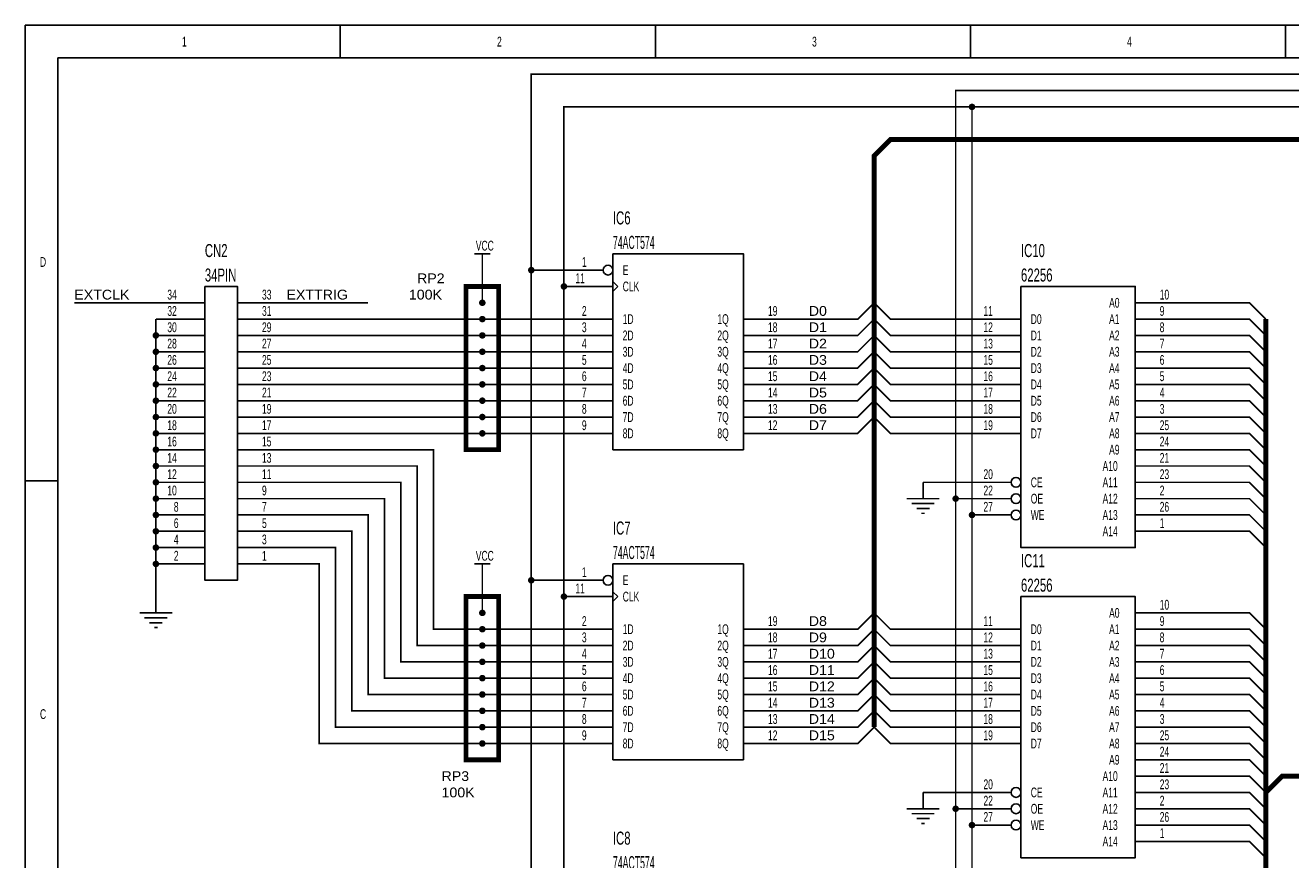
# Model space of a CAD drawing. Extents: x 0 to 15.5, y 0 to 11.1.
# Tile 2 of 3: x 0 to 7.8, y 6 to 11.1. Entities that reach past the tile are written whole.
import ezdxf

# ---------------------------------------------------------------- set-up
doc = ezdxf.new("R2010")
doc.units = 0
doc.header["$MEASUREMENT"] = 0
doc.layers.add('SHEET', color=5, linetype='CONTINUOUS')

msp = doc.modelspace()

# ---------------------------------------------------------------- linework, layer by layer
at = {"layer": 'SHEET'}
for points in [[(0, 11.1), (15.5, 11.1), (15.5, 0), (0, 0), (0, 11.1)], [(0, 11.1), (15.5, 11.1), (15.5, 0), (0, 0), (0, 11.1)], [(1.93, 10.9), (1.93, 11.1)], [(3.86, 10.9), (3.86, 11.1)], [(5.79, 10.9), (5.79, 11.1)], [(7.72, 10.9), (7.72, 11.1)], [(0.2, 10.9), (15.3, 10.9), (15.3, 0.2), (0.2, 0.2), (0.2, 10.9)], [(3.6, 9.7), (4.4, 9.7), (4.4, 8.5), (3.6, 8.5), (3.6, 9.7)], [(1.1, 9.5), (1.3, 9.5), (1.3, 7.7), (1.1, 7.7), (1.1, 9.5)], [(3.6, 9.53), (3.63, 9.5)], [(3.63, 9.5), (3.6, 9.47)], [(6.1, 9.5), (6.8, 9.5), (6.8, 7.9), (6.1, 7.9), (6.1, 9.5)], [(0, 8.31), (0.2, 8.31)], [(3.6, 7.8), (4.4, 7.8), (4.4, 6.6), (3.6, 6.6), (3.6, 7.8)], [(3.6, 7.63), (3.63, 7.6)], [(3.63, 7.6), (3.6, 7.57)], [(6.1, 7.6), (6.8, 7.6), (6.8, 6), (6.1, 6), (6.1, 7.6)]]:
    msp.add_lwpolyline(points, dxfattribs=at)
for points, const_width in [([(3.3, 3.9), (3.1, 3.9), (3.1, 10.8), (15.2, 10.8), (15.2, 6.1), (14.4, 6.1)], 0.01), ([(5.8, 2.5), (5.7, 2.5), (5.7, 10.7), (13.5, 10.7), (13.5, 7.7)], 0.01), ([(3.3, 3.8), (3.3, 10.6), (5.8, 10.6), (5.8, 2.4)], 0.01), ([(11.8, 6.9), (11.8, 10.6), (5.8, 10.6)], 0.01), ([(5.2, 6.8), (5.2, 10.3), (5.3, 10.4), (11.3, 10.4), (11.4, 10.3), (11.4, 9)], 0.03), ([(2.75, 9.7), (2.85, 9.7)], 0.01), ([(2.8, 9.6), (2.8, 9.7)], 0.01), ([(2.8, 9.6), (2.8, 9.4)], 0.01), ([(3.3, 9.6), (3.1, 9.6)], 0.01), ([(3.54, 9.6), (3.3, 9.6)], 0.01), ([(2.7, 9.5), (2.7, 8.5), (2.9, 8.5), (2.9, 9.5), (2.7, 9.5)], 0.03), ([(3.6, 9.5), (3.3, 9.5)], 0.01), ([(0.8, 9.4), (0.3, 9.4)], 0.01), ([(1.1, 9.4), (0.8, 9.4)], 0.01), ([(1.3, 9.4), (1.6, 9.4)], 0.01), ([(1.6, 9.4), (2.1, 9.4)], 0.01), ([(4.7, 9.3), (5.1, 9.3), (5.2, 9.4), (5.3, 9.3), (5.8, 9.3)], 0.01), ([(6.8, 9.4), (7.1, 9.4)], 0.01), ([(7.1, 9.4), (7.5, 9.4), (7.6, 9.3)], 0.01), ([(1.1, 9.3), (0.8, 9.3)], 0.01), ([(0.8, 7.6), (0.8, 9.3)], 0.01), ([(1.3, 9.3), (1.6, 9.3)], 0.01), ([(1.6, 9.3), (3.3, 9.3)], 0.01), ([(3.6, 9.3), (3.3, 9.3)], 0.01), ([(4.4, 9.3), (4.7, 9.3)], 0.01), ([(4.7, 9.2), (5.1, 9.2), (5.2, 9.3), (5.3, 9.2), (5.8, 9.2)], 0.01), ([(6.1, 9.3), (5.8, 9.3)], 0.01), ([(6.8, 9.3), (7.1, 9.3)], 0.01), ([(7.1, 9.3), (7.5, 9.3), (7.6, 9.2)], 0.01), ([(7.6, 9.3), (7.6, 2.2)], 0.03), ([(1.1, 9.2), (0.8, 9.2)], 0.01), ([(1.3, 9.2), (1.6, 9.2)], 0.01), ([(3.3, 9.2), (1.6, 9.2)], 0.01), ([(3.6, 9.2), (3.3, 9.2)], 0.01), ([(4.4, 9.2), (4.7, 9.2)], 0.01), ([(4.7, 9.1), (5.1, 9.1), (5.2, 9.2), (5.3, 9.1), (5.8, 9.1)], 0.01), ([(6.1, 9.2), (5.8, 9.2)], 0.01), ([(6.8, 9.2), (7.1, 9.2)], 0.01), ([(7.1, 9.2), (7.5, 9.2), (7.6, 9.1)], 0.01), ([(1.1, 9.1), (0.8, 9.1)], 0.01), ([(1.3, 9.1), (1.6, 9.1)], 0.01), ([(1.6, 9.1), (3.3, 9.1)], 0.01), ([(3.6, 9.1), (3.3, 9.1)], 0.01), ([(4.4, 9.1), (4.7, 9.1)], 0.01), ([(4.7, 9), (5.1, 9), (5.2, 9.1), (5.3, 9), (5.8, 9)], 0.01), ([(6.1, 9.1), (5.8, 9.1)], 0.01), ([(6.8, 9.1), (7.1, 9.1)], 0.01), ([(7.1, 9.1), (7.5, 9.1), (7.6, 9)], 0.01), ([(1.1, 9), (0.8, 9)], 0.01), ([(1.3, 9), (1.6, 9)], 0.01), ([(3.3, 9), (1.6, 9)], 0.01), ([(3.6, 9), (3.3, 9)], 0.01), ([(4.4, 9), (4.7, 9)], 0.01), ([(4.7, 8.9), (5.1, 8.9), (5.2, 9), (5.3, 8.9), (5.8, 8.9)], 0.01), ([(6.1, 9), (5.8, 9)], 0.01), ([(6.8, 9), (7.1, 9)], 0.01), ([(7.1, 9), (7.5, 9), (7.6, 8.9)], 0.01), ([(1.1, 8.9), (0.8, 8.9)], 0.01), ([(1.3, 8.9), (1.6, 8.9)], 0.01), ([(1.6, 8.9), (3.3, 8.9)], 0.01), ([(3.6, 8.9), (3.3, 8.9)], 0.01), ([(4.4, 8.9), (4.7, 8.9)], 0.01), ([(4.7, 8.8), (5.1, 8.8), (5.2, 8.9), (5.3, 8.8), (5.8, 8.8)], 0.01), ([(6.1, 8.9), (5.8, 8.9)], 0.01), ([(6.8, 8.9), (7.1, 8.9)], 0.01), ([(7.1, 8.9), (7.5, 8.9), (7.6, 8.8)], 0.01), ([(1.1, 8.8), (0.8, 8.8)], 0.01), ([(1.3, 8.8), (1.6, 8.8)], 0.01), ([(3.3, 8.8), (1.6, 8.8)], 0.01), ([(3.6, 8.8), (3.3, 8.8)], 0.01), ([(4.4, 8.8), (4.7, 8.8)], 0.01), ([(4.7, 8.7), (5.1, 8.7), (5.2, 8.8), (5.3, 8.7), (5.8, 8.7)], 0.01), ([(6.1, 8.8), (5.8, 8.8)], 0.01), ([(6.8, 8.8), (7.1, 8.8)], 0.01), ([(7.1, 8.8), (7.5, 8.8), (7.6, 8.7)], 0.01), ([(1.1, 8.7), (0.8, 8.7)], 0.01), ([(1.3, 8.7), (1.6, 8.7)], 0.01), ([(1.6, 8.7), (3.3, 8.7)], 0.01), ([(3.6, 8.7), (3.3, 8.7)], 0.01), ([(4.4, 8.7), (4.7, 8.7)], 0.01), ([(4.7, 8.6), (5.1, 8.6), (5.2, 8.7), (5.3, 8.6), (5.8, 8.6)], 0.01), ([(6.1, 8.7), (5.8, 8.7)], 0.01), ([(6.8, 8.7), (7.1, 8.7)], 0.01), ([(7.1, 8.7), (7.5, 8.7), (7.6, 8.6)], 0.01), ([(1.1, 8.6), (0.8, 8.6)], 0.01), ([(1.3, 8.6), (1.6, 8.6)], 0.01), ([(3.3, 8.6), (1.6, 8.6)], 0.01), ([(3.6, 8.6), (3.3, 8.6)], 0.01), ([(4.4, 8.6), (4.7, 8.6)], 0.01), ([(6.1, 8.6), (5.8, 8.6)], 0.01), ([(6.8, 8.6), (7.1, 8.6)], 0.01), ([(7.1, 8.6), (7.5, 8.6), (7.6, 8.5)], 0.01), ([(1.1, 8.5), (0.8, 8.5)], 0.01), ([(1.3, 8.5), (1.6, 8.5)], 0.01), ([(3.3, 7.4), (2.5, 7.4), (2.5, 8.5), (1.6, 8.5)], 0.01), ([(6.8, 8.5), (7.1, 8.5)], 0.01), ([(7.1, 8.5), (7.5, 8.5), (7.6, 8.4)], 0.01), ([(1.1, 8.4), (0.8, 8.4)], 0.01), ([(1.3, 8.4), (1.6, 8.4)], 0.01), ([(1.6, 8.4), (2.4, 8.4), (2.4, 7.3), (3.3, 7.3)], 0.01), ([(6.8, 8.4), (7.1, 8.4)], 0.01), ([(7.1, 8.4), (7.5, 8.4), (7.6, 8.3)], 0.01), ([(1.1, 8.3), (0.8, 8.3)], 0.01), ([(1.3, 8.3), (1.6, 8.3)], 0.01), ([(3.3, 7.2), (2.3, 7.2), (2.3, 8.3), (1.6, 8.3)], 0.01), ([(5.5, 8.3), (5.5, 8.2)], 0.01), ([(5.8, 8.3), (5.5, 8.3)], 0.01), ([(6.04, 8.3), (5.8, 8.3)], 0.01), ([(6.8, 8.3), (7.1, 8.3)], 0.01), ([(7.1, 8.3), (7.5, 8.3), (7.6, 8.2)], 0.01), ([(1.1, 8.2), (0.8, 8.2)], 0.01), ([(1.3, 8.2), (1.6, 8.2)], 0.01), ([(1.6, 8.2), (2.2, 8.2), (2.2, 7.1), (3.3, 7.1)], 0.01), ([(5.4, 8.2), (5.6, 8.2)], 0.01), ([(5.43, 8.17), (5.57, 8.17)], 0.01), ([(5.46, 8.14), (5.54, 8.14)], 0.01), ([(5.8, 8.2), (5.7, 8.2)], 0.01), ([(6.04, 8.2), (5.8, 8.2)], 0.01), ([(6.8, 8.2), (7.1, 8.2)], 0.01), ([(7.1, 8.2), (7.5, 8.2), (7.6, 8.1)], 0.01), ([(1.1, 8.1), (0.8, 8.1)], 0.01), ([(1.3, 8.1), (1.6, 8.1)], 0.01), ([(3.3, 7), (2.1, 7), (2.1, 8.1), (1.6, 8.1)], 0.01), ([(5.49, 8.11), (5.51, 8.11)], 0.01), ([(6.04, 8.1), (5.8, 8.1)], 0.01), ([(6.8, 8.1), (7.1, 8.1)], 0.01), ([(7.1, 8.1), (7.5, 8.1), (7.6, 8)], 0.01), ([(1.1, 8), (0.8, 8)], 0.01), ([(1.3, 8), (1.6, 8)], 0.01), ([(1.6, 8), (2, 8), (2, 6.9), (3.3, 6.9)], 0.01), ([(6.8, 8), (7.1, 8)], 0.01), ([(7.1, 8), (7.5, 8), (7.6, 7.9)], 0.01), ([(1.1, 7.9), (0.8, 7.9)], 0.01), ([(1.3, 7.9), (1.6, 7.9)], 0.01), ([(3.3, 6.8), (1.9, 6.8), (1.9, 7.9), (1.6, 7.9)], 0.01), ([(1.1, 7.8), (0.8, 7.8)], 0.01), ([(1.3, 7.8), (1.6, 7.8)], 0.01), ([(1.6, 7.8), (1.8, 7.8), (1.8, 6.7), (3.3, 6.7)], 0.01), ([(2.75, 7.8), (2.85, 7.8)], 0.01), ([(2.8, 7.7), (2.8, 7.8)], 0.01), ([(2.8, 7.7), (2.8, 7.5)], 0.01), ([(3.3, 7.7), (3.1, 7.7)], 0.01), ([(3.54, 7.7), (3.3, 7.7)], 0.01), ([(0.8, 7.6), (0.8, 7.5)], 0.01), ([(2.7, 7.6), (2.7, 6.6), (2.9, 6.6), (2.9, 7.6), (2.7, 7.6)], 0.03), ([(3.6, 7.6), (3.3, 7.6)], 0.01), ([(0.7, 7.5), (0.9, 7.5)], 0.01), ([(0.73, 7.47), (0.87, 7.47)], 0.01), ([(0.76, 7.44), (0.84, 7.44)], 0.01), ([(4.7, 7.4), (5.1, 7.4), (5.2, 7.5), (5.3, 7.4), (5.8, 7.4)], 0.01), ([(6.8, 7.5), (7.1, 7.5)], 0.01), ([(7.1, 7.5), (7.5, 7.5), (7.6, 7.4)], 0.01), ([(0.79, 7.41), (0.81, 7.41)], 0.01), ([(3.6, 7.4), (3.3, 7.4)], 0.01), ([(4.4, 7.4), (4.7, 7.4)], 0.01), ([(4.7, 7.3), (5.1, 7.3), (5.2, 7.4), (5.3, 7.3), (5.8, 7.3)], 0.01), ([(6.1, 7.4), (5.8, 7.4)], 0.01), ([(6.8, 7.4), (7.1, 7.4)], 0.01), ([(7.1, 7.4), (7.5, 7.4), (7.6, 7.3)], 0.01), ([(3.6, 7.3), (3.3, 7.3)], 0.01), ([(4.4, 7.3), (4.7, 7.3)], 0.01), ([(4.7, 7.2), (5.1, 7.2), (5.2, 7.3), (5.3, 7.2), (5.8, 7.2)], 0.01), ([(6.1, 7.3), (5.8, 7.3)], 0.01), ([(6.8, 7.3), (7.1, 7.3)], 0.01), ([(7.1, 7.3), (7.5, 7.3), (7.6, 7.2)], 0.01), ([(3.6, 7.2), (3.3, 7.2)], 0.01), ([(4.4, 7.2), (4.7, 7.2)], 0.01), ([(4.7, 7.1), (5.1, 7.1), (5.2, 7.2), (5.3, 7.1), (5.8, 7.1)], 0.01), ([(6.1, 7.2), (5.8, 7.2)], 0.01), ([(6.8, 7.2), (7.1, 7.2)], 0.01), ([(7.1, 7.2), (7.5, 7.2), (7.6, 7.1)], 0.01), ([(3.6, 7.1), (3.3, 7.1)], 0.01), ([(4.4, 7.1), (4.7, 7.1)], 0.01), ([(4.7, 7), (5.1, 7), (5.2, 7.1), (5.3, 7), (5.8, 7)], 0.01), ([(6.1, 7.1), (5.8, 7.1)], 0.01), ([(6.8, 7.1), (7.1, 7.1)], 0.01), ([(7.1, 7.1), (7.5, 7.1), (7.6, 7)], 0.01), ([(7.6, 6.4), (7.7, 6.5), (10.6, 6.5), (11.2, 7.1), (11.4, 7.1)], 0.03), ([(3.6, 7), (3.3, 7)], 0.01), ([(4.4, 7), (4.7, 7)], 0.01), ([(4.7, 6.9), (5.1, 6.9), (5.2, 7), (5.3, 6.9), (5.8, 6.9)], 0.01), ([(6.1, 7), (5.8, 7)], 0.01), ([(6.8, 7), (7.1, 7)], 0.01), ([(7.1, 7), (7.5, 7), (7.6, 6.9)], 0.01), ([(3.6, 6.9), (3.3, 6.9)], 0.01), ([(4.4, 6.9), (4.7, 6.9)], 0.01), ([(4.7, 6.8), (5.1, 6.8), (5.2, 6.9), (5.3, 6.8), (5.8, 6.8)], 0.01), ([(6.1, 6.9), (5.8, 6.9)], 0.01), ([(6.8, 6.9), (7.1, 6.9)], 0.01), ([(7.1, 6.9), (7.5, 6.9), (7.6, 6.8)], 0.01), ([(3.6, 6.8), (3.3, 6.8)], 0.01), ([(4.4, 6.8), (4.7, 6.8)], 0.01), ([(4.7, 6.7), (5.1, 6.7), (5.2, 6.8), (5.3, 6.7), (5.8, 6.7)], 0.01), ([(6.1, 6.8), (5.8, 6.8)], 0.01), ([(6.8, 6.8), (7.1, 6.8)], 0.01), ([(7.1, 6.8), (7.5, 6.8), (7.6, 6.7)], 0.01), ([(3.6, 6.7), (3.3, 6.7)], 0.01), ([(4.4, 6.7), (4.7, 6.7)], 0.01), ([(6.1, 6.7), (5.8, 6.7)], 0.01), ([(6.8, 6.7), (7.1, 6.7)], 0.01), ([(7.1, 6.7), (7.5, 6.7), (7.6, 6.6)], 0.01), ([(6.8, 6.6), (7.1, 6.6)], 0.01), ([(7.1, 6.6), (7.5, 6.6), (7.6, 6.5)], 0.01), ([(6.8, 6.5), (7.1, 6.5)], 0.01), ([(7.1, 6.5), (7.5, 6.5), (7.6, 6.4)], 0.01), ([(5.5, 6.4), (5.5, 6.3)], 0.01), ([(5.5, 6.4), (5.8, 6.4)], 0.01), ([(6.04, 6.4), (5.8, 6.4)], 0.01), ([(6.8, 6.4), (7.1, 6.4)], 0.01), ([(7.1, 6.4), (7.5, 6.4), (7.6, 6.3)], 0.01), ([(5.4, 6.3), (5.6, 6.3)], 0.01), ([(5.7, 6.3), (5.8, 6.3)], 0.01), ([(6.04, 6.3), (5.8, 6.3)], 0.01), ([(6.8, 6.3), (7.1, 6.3)], 0.01), ([(7.1, 6.3), (7.5, 6.3), (7.6, 6.2)], 0.01), ([(5.43, 6.27), (5.57, 6.27)], 0.01), ([(5.46, 6.24), (5.54, 6.24)], 0.01), ([(5.49, 6.21), (5.51, 6.21)], 0.01), ([(6.04, 6.2), (5.8, 6.2)], 0.01), ([(6.8, 6.2), (7.1, 6.2)], 0.01), ([(7.1, 6.2), (7.5, 6.2), (7.6, 6.1)], 0.01), ([(6.8, 6.1), (7.1, 6.1)], 0.01), ([(7.1, 6.1), (7.5, 6.1), (7.6, 6)], 0.01)]:
    msp.add_lwpolyline(points, dxfattribs=dict(at, const_width=const_width))
at = {"layer": 'SHEET', "const_width": 0.02}
for points in [[(5.79, 10.6, 1), (5.81, 10.6, 1)], [(3.09, 9.6, 1), (3.11, 9.6, 1)], [(3.29, 9.5, 1), (3.31, 9.5, 1)], [(2.79, 9.4, 1), (2.81, 9.4, 1)], [(2.79, 9.3, 1), (2.81, 9.3, 1)], [(0.79, 9.2, 1), (0.81, 9.2, 1)], [(2.79, 9.2, 1), (2.81, 9.2, 1)], [(0.79, 9.1, 1), (0.81, 9.1, 1)], [(2.79, 9.1, 1), (2.81, 9.1, 1)], [(0.79, 9, 1), (0.81, 9, 1)], [(2.79, 9, 1), (2.81, 9, 1)], [(0.79, 8.9, 1), (0.81, 8.9, 1)], [(2.79, 8.9, 1), (2.81, 8.9, 1)], [(0.79, 8.8, 1), (0.81, 8.8, 1)], [(2.79, 8.8, 1), (2.81, 8.8, 1)], [(0.79, 8.7, 1), (0.81, 8.7, 1)], [(2.79, 8.7, 1), (2.81, 8.7, 1)], [(0.79, 8.6, 1), (0.81, 8.6, 1)], [(2.79, 8.6, 1), (2.81, 8.6, 1)], [(0.79, 8.5, 1), (0.81, 8.5, 1)], [(0.79, 8.4, 1), (0.81, 8.4, 1)], [(0.79, 8.3, 1), (0.81, 8.3, 1)], [(0.79, 8.2, 1), (0.81, 8.2, 1)], [(5.69, 8.2, 1), (5.71, 8.2, 1)], [(0.79, 8.1, 1), (0.81, 8.1, 1)], [(5.79, 8.1, 1), (5.81, 8.1, 1)], [(0.79, 8, 1), (0.81, 8, 1)], [(0.79, 7.9, 1), (0.81, 7.9, 1)], [(0.79, 7.8, 1), (0.81, 7.8, 1)], [(3.09, 7.7, 1), (3.11, 7.7, 1)], [(3.29, 7.6, 1), (3.31, 7.6, 1)], [(2.79, 7.5, 1), (2.81, 7.5, 1)], [(2.79, 7.4, 1), (2.81, 7.4, 1)], [(2.79, 7.3, 1), (2.81, 7.3, 1)], [(2.79, 7.2, 1), (2.81, 7.2, 1)], [(2.79, 7.1, 1), (2.81, 7.1, 1)], [(2.79, 7, 1), (2.81, 7, 1)], [(2.79, 6.9, 1), (2.81, 6.9, 1)], [(2.79, 6.8, 1), (2.81, 6.8, 1)], [(2.79, 6.7, 1), (2.81, 6.7, 1)], [(5.69, 6.3, 1), (5.71, 6.3, 1)], [(5.79, 6.2, 1), (5.81, 6.2, 1)]]:
    msp.add_lwpolyline(points, format="xyb", close=True, dxfattribs=at)
at = {"layer": 'SHEET'}
for centre in [(3.57, 9.6), (6.07, 8.3), (6.07, 8.2), (6.07, 8.1), (3.57, 7.7), (6.07, 6.4), (6.07, 6.3), (6.07, 6.2)]:
    msp.add_circle(centre, 0.03, dxfattribs=at)

# ---------------------------------------------------------------- texts
for s, height, width, p in [('1', 0.06, 0.65, (0.96, 10.97)), ('2', 0.06, 0.65, (2.89, 10.97)), ('3', 0.06, 0.65, (4.82, 10.97)), ('4', 0.06, 0.65, (6.75, 10.97)), ('IC6', 0.08, 0.65, (3.6, 9.88)), ('VCC', 0.06, 0.65, (2.76, 9.72)), ('74ACT574', 0.08, 0.5, (3.6, 9.73)), ('CN2', 0.08, 0.65, (1.1, 9.68)), ('IC10', 0.08, 0.65, (6.1, 9.68)), ('D', 0.06, 0.65, (0.09, 9.62)), ('1', 0.06, 0.65, (3.41, 9.62)), ('E', 0.06, 0.65, (3.66, 9.57)), ('34PIN', 0.08, 0.65, (1.1, 9.53)), ('RP2', 0.06, 1.083333, (2.4, 9.52)), ('11', 0.06, 0.65, (3.37, 9.52)), ('62256', 0.08, 0.65, (6.1, 9.53)), ('EXTCLK', 0.06, 1.083333, (0.3, 9.42)), ('34', 0.06, 0.65, (0.87, 9.42)), ('33', 0.06, 0.65, (1.45, 9.42)), ('EXTTRIG', 0.06, 1.083333, (1.6, 9.42)), ('100K', 0.06, 1.083333, (2.35, 9.42)), ('CLK', 0.06, 0.65, (3.66, 9.47)), ('10', 0.06, 0.65, (6.95, 9.42)), ('32', 0.06, 0.65, (0.87, 9.32)), ('31', 0.06, 0.65, (1.45, 9.32)), ('2', 0.06, 0.65, (3.41, 9.32)), ('19', 0.06, 0.65, (4.55, 9.32)), ('D0', 0.06, 1.083333, (4.8, 9.32)), ('A0', 0.06, 0.65, (6.64, 9.37)), ('9', 0.06, 0.65, (6.95, 9.32)), ('1D', 0.06, 0.65, (3.66, 9.27)), ('1Q', 0.06, 0.65, (4.24, 9.27)), ('11', 0.06, 0.65, (5.87, 9.32)), ('D0', 0.06, 0.65, (6.16, 9.27)), ('A1', 0.06, 0.65, (6.64, 9.27)), ('30', 0.06, 0.65, (0.87, 9.22)), ('29', 0.06, 0.65, (1.45, 9.22)), ('3', 0.06, 0.65, (3.41, 9.22)), ('2D', 0.06, 0.65, (3.66, 9.17)), ('2Q', 0.06, 0.65, (4.24, 9.17)), ('18', 0.06, 0.65, (4.55, 9.22)), ('D1', 0.06, 1.083333, (4.8, 9.22)), ('12', 0.06, 0.65, (5.87, 9.22)), ('D1', 0.06, 0.65, (6.16, 9.17)), ('A2', 0.06, 0.65, (6.64, 9.17)), ('8', 0.06, 0.65, (6.95, 9.22)), ('28', 0.06, 0.65, (0.87, 9.12)), ('27', 0.06, 0.65, (1.45, 9.12)), ('4', 0.06, 0.65, (3.41, 9.12)), ('17', 0.06, 0.65, (4.55, 9.12)), ('D2', 0.06, 1.083333, (4.8, 9.12)), ('13', 0.06, 0.65, (5.87, 9.12)), ('7', 0.06, 0.65, (6.95, 9.12)), ('26', 0.06, 0.65, (0.87, 9.02)), ('25', 0.06, 0.65, (1.45, 9.02)), ('5', 0.06, 0.65, (3.41, 9.02)), ('3D', 0.06, 0.65, (3.66, 9.07)), ('3Q', 0.06, 0.65, (4.24, 9.07)), ('16', 0.06, 0.65, (4.55, 9.02)), ('D3', 0.06, 1.083333, (4.8, 9.02)), ('15', 0.06, 0.65, (5.87, 9.02)), ('D2', 0.06, 0.65, (6.16, 9.07)), ('A3', 0.06, 0.65, (6.64, 9.07)), ('6', 0.06, 0.65, (6.95, 9.02)), ('4D', 0.06, 0.65, (3.66, 8.97)), ('4Q', 0.06, 0.65, (4.24, 8.97)), ('D3', 0.06, 0.65, (6.16, 8.97)), ('A4', 0.06, 0.65, (6.64, 8.97)), ('24', 0.06, 0.65, (0.87, 8.92)), ('23', 0.06, 0.65, (1.45, 8.92)), ('6', 0.06, 0.65, (3.41, 8.92)), ('5D', 0.06, 0.65, (3.66, 8.87)), ('5Q', 0.06, 0.65, (4.24, 8.87)), ('15', 0.06, 0.65, (4.55, 8.92)), ('D4', 0.06, 1.083333, (4.8, 8.92)), ('16', 0.06, 0.65, (5.87, 8.92)), ('D4', 0.06, 0.65, (6.16, 8.87)), ('A5', 0.06, 0.65, (6.64, 8.87)), ('5', 0.06, 0.65, (6.95, 8.92)), ('22', 0.06, 0.65, (0.87, 8.82)), ('21', 0.06, 0.65, (1.45, 8.82)), ('7', 0.06, 0.65, (3.41, 8.82)), ('14', 0.06, 0.65, (4.55, 8.82)), ('D5', 0.06, 1.083333, (4.8, 8.82)), ('17', 0.06, 0.65, (5.87, 8.82)), ('4', 0.06, 0.65, (6.95, 8.82)), ('20', 0.06, 0.65, (0.87, 8.72)), ('19', 0.06, 0.65, (1.45, 8.72)), ('8', 0.06, 0.65, (3.41, 8.72)), ('6D', 0.06, 0.65, (3.66, 8.77)), ('6Q', 0.06, 0.65, (4.24, 8.77)), ('13', 0.06, 0.65, (4.55, 8.72)), ('D6', 0.06, 1.083333, (4.8, 8.72)), ('18', 0.06, 0.65, (5.87, 8.72)), ('D5', 0.06, 0.65, (6.16, 8.77)), ('A6', 0.06, 0.65, (6.64, 8.77)), ('3', 0.06, 0.65, (6.95, 8.72)), ('7D', 0.06, 0.65, (3.66, 8.67)), ('7Q', 0.06, 0.65, (4.24, 8.67)), ('D6', 0.06, 0.65, (6.16, 8.67)), ('A7', 0.06, 0.65, (6.64, 8.67)), ('18', 0.06, 0.65, (0.87, 8.62)), ('17', 0.06, 0.65, (1.45, 8.62)), ('9', 0.06, 0.65, (3.41, 8.62)), ('8D', 0.06, 0.65, (3.66, 8.57)), ('8Q', 0.06, 0.65, (4.24, 8.57)), ('12', 0.06, 0.65, (4.55, 8.62)), ('D7', 0.06, 1.083333, (4.8, 8.62)), ('19', 0.06, 0.65, (5.87, 8.62)), ('D7', 0.06, 0.65, (6.16, 8.57)), ('A8', 0.06, 0.65, (6.64, 8.57)), ('25', 0.06, 0.65, (6.95, 8.62)), ('16', 0.06, 0.65, (0.87, 8.52)), ('15', 0.06, 0.65, (1.45, 8.52)), ('A9', 0.06, 0.65, (6.64, 8.47)), ('24', 0.06, 0.65, (6.95, 8.52)), ('14', 0.06, 0.65, (0.87, 8.42)), ('13', 0.06, 0.65, (1.45, 8.42)), ('21', 0.06, 0.65, (6.95, 8.42)), ('12', 0.06, 0.65, (0.87, 8.32)), ('11', 0.06, 0.65, (1.45, 8.32)), ('20', 0.06, 0.65, (5.87, 8.32)), ('A10', 0.06, 0.65, (6.6, 8.37)), ('23', 0.06, 0.65, (6.95, 8.32)), ('CE', 0.06, 0.65, (6.16, 8.27)), ('A11', 0.06, 0.65, (6.6, 8.27)), ('10', 0.06, 0.65, (0.87, 8.22)), ('9', 0.06, 0.65, (1.45, 8.22)), ('22', 0.06, 0.65, (5.87, 8.22)), ('OE', 0.06, 0.65, (6.16, 8.17)), ('A12', 0.06, 0.65, (6.6, 8.17)), ('2', 0.06, 0.65, (6.95, 8.22)), ('8', 0.06, 0.65, (0.91, 8.12)), ('7', 0.06, 0.65, (1.45, 8.12)), ('27', 0.06, 0.65, (5.87, 8.12)), ('26', 0.06, 0.65, (6.95, 8.12)), ('6', 0.06, 0.65, (0.91, 8.02)), ('5', 0.06, 0.65, (1.45, 8.02)), ('WE', 0.06, 0.65, (6.16, 8.07)), ('A13', 0.06, 0.65, (6.6, 8.07)), ('1', 0.06, 0.65, (6.95, 8.02)), ('IC7', 0.08, 0.65, (3.6, 7.98)), ('A14', 0.06, 0.65, (6.6, 7.97)), ('4', 0.06, 0.65, (0.91, 7.92)), ('3', 0.06, 0.65, (1.45, 7.92)), ('74ACT574', 0.08, 0.5, (3.6, 7.83)), ('2', 0.06, 0.65, (0.91, 7.82)), ('1', 0.06, 0.65, (1.45, 7.82)), ('VCC', 0.06, 0.65, (2.76, 7.82)), ('IC11', 0.08, 0.65, (6.1, 7.78)), ('1', 0.06, 0.65, (3.41, 7.72)), ('11', 0.06, 0.65, (3.37, 7.62)), ('E', 0.06, 0.65, (3.66, 7.67)), ('62256', 0.08, 0.65, (6.1, 7.63)), ('CLK', 0.06, 0.65, (3.66, 7.57)), ('A0', 0.06, 0.65, (6.64, 7.47)), ('10', 0.06, 0.65, (6.95, 7.52)), ('2', 0.06, 0.65, (3.41, 7.42)), ('19', 0.06, 0.65, (4.55, 7.42)), ('D8', 0.06, 1.083333, (4.8, 7.42)), ('11', 0.06, 0.65, (5.87, 7.42)), ('9', 0.06, 0.65, (6.95, 7.42)), ('3', 0.06, 0.65, (3.41, 7.32)), ('1D', 0.06, 0.65, (3.66, 7.37)), ('1Q', 0.06, 0.65, (4.24, 7.37)), ('18', 0.06, 0.65, (4.55, 7.32)), ('D9', 0.06, 1.083333, (4.8, 7.32)), ('12', 0.06, 0.65, (5.87, 7.32)), ('D0', 0.06, 0.65, (6.16, 7.37)), ('A1', 0.06, 0.65, (6.64, 7.37)), ('8', 0.06, 0.65, (6.95, 7.32)), ('2D', 0.06, 0.65, (3.66, 7.27)), ('2Q', 0.06, 0.65, (4.24, 7.27)), ('D1', 0.06, 0.65, (6.16, 7.27)), ('A2', 0.06, 0.65, (6.64, 7.27)), ('4', 0.06, 0.65, (3.41, 7.22)), ('3D', 0.06, 0.65, (3.66, 7.17)), ('3Q', 0.06, 0.65, (4.24, 7.17)), ('17', 0.06, 0.65, (4.55, 7.22)), ('D10', 0.06, 1.083333, (4.8, 7.22)), ('13', 0.06, 0.65, (5.87, 7.22)), ('D2', 0.06, 0.65, (6.16, 7.17)), ('A3', 0.06, 0.65, (6.64, 7.17)), ('7', 0.06, 0.65, (6.95, 7.22)), ('5', 0.06, 0.65, (3.41, 7.12)), ('16', 0.06, 0.65, (4.55, 7.12)), ('D11', 0.06, 1.083333, (4.8, 7.12)), ('15', 0.06, 0.65, (5.87, 7.12)), ('6', 0.06, 0.65, (6.95, 7.12)), ('6', 0.06, 0.65, (3.41, 7.02)), ('4D', 0.06, 0.65, (3.66, 7.07)), ('4Q', 0.06, 0.65, (4.24, 7.07)), ('15', 0.06, 0.65, (4.55, 7.02)), ('D12', 0.06, 1.083333, (4.8, 7.02)), ('16', 0.06, 0.65, (5.87, 7.02)), ('D3', 0.06, 0.65, (6.16, 7.07)), ('A4', 0.06, 0.65, (6.64, 7.07)), ('5', 0.06, 0.65, (6.95, 7.02)), ('7', 0.06, 0.65, (3.41, 6.92)), ('5D', 0.06, 0.65, (3.66, 6.97)), ('5Q', 0.06, 0.65, (4.24, 6.97)), ('14', 0.06, 0.65, (4.55, 6.92)), ('D13', 0.06, 1.083333, (4.8, 6.92)), ('17', 0.06, 0.65, (5.87, 6.92)), ('D4', 0.06, 0.65, (6.16, 6.97)), ('A5', 0.06, 0.65, (6.64, 6.97)), ('4', 0.06, 0.65, (6.95, 6.92)), ('C', 0.06, 0.65, (0.09, 6.85)), ('6D', 0.06, 0.65, (3.66, 6.87)), ('6Q', 0.06, 0.65, (4.24, 6.87)), ('D5', 0.06, 0.65, (6.16, 6.87)), ('A6', 0.06, 0.65, (6.64, 6.87)), ('8', 0.06, 0.65, (3.41, 6.82)), ('7D', 0.06, 0.65, (3.66, 6.77)), ('7Q', 0.06, 0.65, (4.24, 6.77)), ('13', 0.06, 0.65, (4.55, 6.82)), ('D14', 0.06, 1.083333, (4.8, 6.82)), ('18', 0.06, 0.65, (5.87, 6.82)), ('D6', 0.06, 0.65, (6.16, 6.77)), ('A7', 0.06, 0.65, (6.64, 6.77)), ('3', 0.06, 0.65, (6.95, 6.82)), ('9', 0.06, 0.65, (3.41, 6.72)), ('12', 0.06, 0.65, (4.55, 6.72)), ('D15', 0.06, 1.083333, (4.8, 6.72)), ('19', 0.06, 0.65, (5.87, 6.72)), ('25', 0.06, 0.65, (6.95, 6.72)), ('8D', 0.06, 0.65, (3.66, 6.67)), ('8Q', 0.06, 0.65, (4.24, 6.67)), ('D7', 0.06, 0.65, (6.16, 6.67)), ('A8', 0.06, 0.65, (6.64, 6.67)), ('24', 0.06, 0.65, (6.95, 6.62)), ('A9', 0.06, 0.65, (6.64, 6.57)), ('RP3', 0.06, 1.083333, (2.55, 6.47)), ('A10', 0.06, 0.65, (6.6, 6.47)), ('21', 0.06, 0.65, (6.95, 6.52)), ('20', 0.06, 0.65, (5.87, 6.42)), ('23', 0.06, 0.65, (6.95, 6.42)), ('100K', 0.06, 1.083333, (2.55, 6.37)), ('22', 0.06, 0.65, (5.87, 6.32)), ('CE', 0.06, 0.65, (6.16, 6.37)), ('A11', 0.06, 0.65, (6.6, 6.37)), ('2', 0.06, 0.65, (6.95, 6.32)), ('27', 0.06, 0.65, (5.87, 6.22)), ('OE', 0.06, 0.65, (6.16, 6.27)), ('A12', 0.06, 0.65, (6.6, 6.27)), ('26', 0.06, 0.65, (6.95, 6.22)), ('WE', 0.06, 0.65, (6.16, 6.17)), ('A13', 0.06, 0.65, (6.6, 6.17)), ('IC8', 0.08, 0.65, (3.6, 6.08)), ('A14', 0.06, 0.65, (6.6, 6.07)), ('1', 0.06, 0.65, (6.95, 6.12)), ('74ACT574', 0.08, 0.5, (3.6, 5.93))]:
    msp.add_text(s, height=height, dxfattribs=dict(at, width=width)).set_placement(p)

doc.saveas('drawing.dxf')
